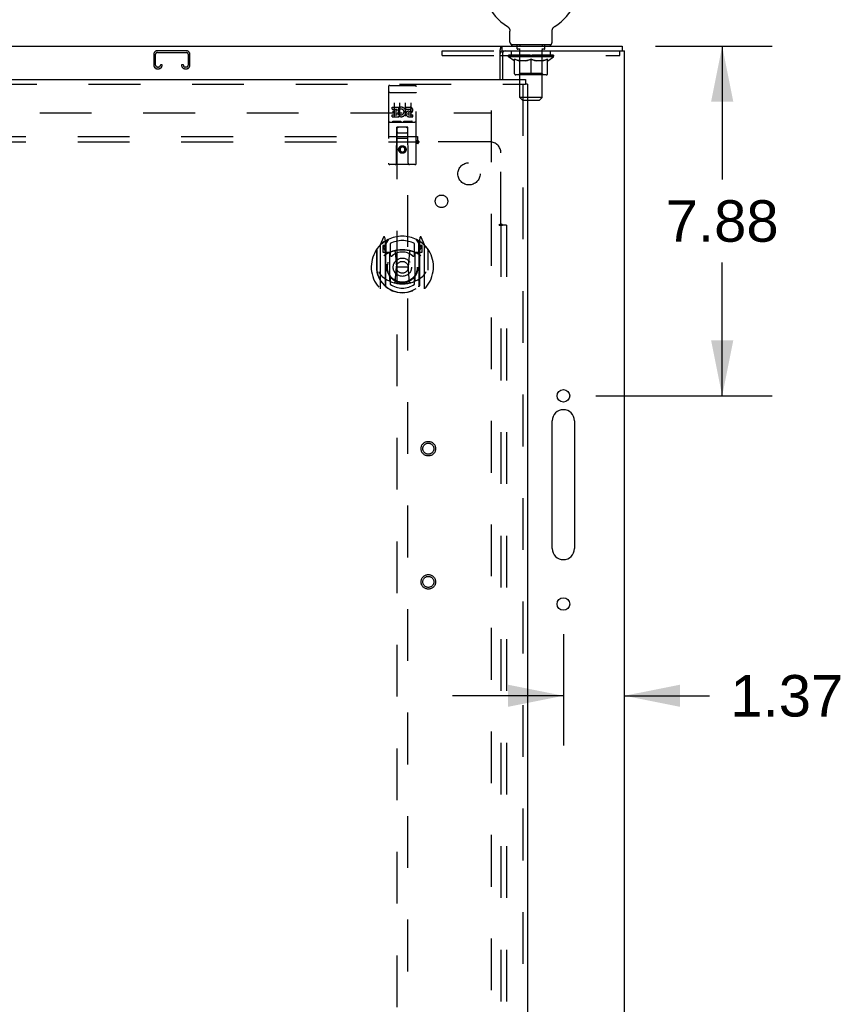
# Model space of a CAD drawing. Header units: inches. Extents: x 0 to 212, y 0 to 137.
# Tile 22 of 31: x 83 to 102, y 84 to 106. Entities that reach past the tile are written whole.
import ezdxf

# ---------------------------------------------------------------- set-up
doc = ezdxf.new("R2010")
doc.units = ezdxf.units.IN
doc.header["$LTSCALE"] = 11.654639
doc.header["$MEASUREMENT"] = 0
doc.linetypes.add('HIDDEN', pattern=[0.2, 0.1, -0.1])
doc.layers.get('0').update_dxf_attribs({"linetype": 'CONTINUOUS'})
for name, color, linetype in [('DEFAULT_2', 8, 'HIDDEN'), ('DIMENSIONS', 7, 'CONTINUOUS'), ('MAIN_OR_RIGHT_DOOR_ASSEMBLY', 7, 'CONTINUOUS'), ('SUBPANEL', 7, 'CONTINUOUS')]:
    doc.layers.add(name, color=color, linetype=linetype)
doc.styles.get("Standard").update_dxf_attribs({"font": 'arial.ttf'})
doc.dimstyles.new('DIMSTYLE_1', dxfattribs={"dimtxt": 0.934864, "dimasz": 1.246485, "dimexe": 0.09, "dimexo": 0.07, "dimgap": 0.0375, "dimtad": 0, "dimtih": 1, "dimtoh": 1, "dimzin": 4, "dimdsep": 46, "dimtxsty": 'Standard', "dimblk": '_FILLED', "dimblk1": '_FILLED', "dimblk2": '_FILLED', "dimcen": 0.09, "dimazin": 1, "dimtfac": 1, "dimtdec": 3, "dimtofl": 0, "dimtmove": 0, "dimatfit": 3, "dimldrblk": '_FILLED', "dimfxl": 0, "dimtolj": 1, "dimtzin": 4, "dimarcsym": 0})

# ---------------------------------------------------------------- blocks, each defined once
blk = doc.blocks.new('_FILLED')
at = {"color": 0, "linetype": 'ByBlock'}
blk.add_solid([(0, 0), (-1, 0.2), (-1, -0.2)], dxfattribs=at)
blk = doc.blocks.new('*D10')
at = {"layer": 'DIMENSIONS', "color": 2, "linetype": 'Continuous'}
for p, q in [((97.474, 105.483), (100.098, 105.483)), ((98.976, 105.483), (98.976, 102.48)), ((98.976, 97.608), (98.976, 100.611)), ((96.135, 97.608), (100.098, 97.608))]:
    blk.add_line(p, q, dxfattribs=at)
at = {"layer": 'DIMENSIONS', "color": 2, "linetype": 'Continuous', "xscale": 1.2464854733, "yscale": 1.2464854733, "zscale": 1.2464854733}
for p, rotation in [((98.976, 105.483), 90), ((98.976, 97.608), 270)]:
    blk.add_blockref('_FILLED', p, dxfattribs=dict(at, rotation=rotation))
at = {"layer": 'DIMENSIONS', "color": 2, "linetype": 'Continuous', "insert": (98.976, 102.013), "char_height": 0.9349, "width": 2.54047, "attachment_point": 2, "line_spacing_factor": 0.9}
blk.add_mtext('7.88', dxfattribs=at)
blk = doc.blocks.new('*D11')
at = {"layer": 'DIMENSIONS', "color": 2, "linetype": 'Continuous'}
for p, q in [((95.403, 92.243), (95.403, 89.732)), ((95.403, 90.854), (92.91, 90.854)), ((96.778, 90.854), (98.694, 90.854))]:
    blk.add_line(p, q, dxfattribs=at)
at = {"layer": 'DIMENSIONS', "color": 2, "linetype": 'Continuous', "xscale": 1.2464854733, "yscale": 1.2464854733, "zscale": 1.2464854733}
blk.add_blockref('_FILLED', (95.403, 90.854), dxfattribs=at)
at = {"layer": 'DIMENSIONS', "color": 2, "linetype": 'Continuous', "xscale": 1.2464854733, "yscale": 1.2464854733, "zscale": 1.2464854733, "rotation": 180}
blk.add_blockref('_FILLED', (96.778, 90.854), dxfattribs=at)
at = {"layer": 'DIMENSIONS', "color": 2, "linetype": 'Continuous', "insert": (100.431, 91.321), "char_height": 0.9349, "width": 2.54047, "attachment_point": 2, "line_spacing_factor": 0.9}
blk.add_mtext('1.37', dxfattribs=at)

msp = doc.modelspace()

# ---------------------------------------------------------------- linework, layer by layer
at = {"color": 7, "linetype": 'Continuous'}
for p, q in [((94.138, 105.93), (94.138, 105.93)), ((94.138, 105.93), (94.141, 105.927)), ((94.141, 105.927), (94.145, 105.925)), ((94.145, 105.925), (94.149, 105.922)), ((94.149, 105.922), (94.152, 105.92)), ((94.152, 105.92), (94.155, 105.917)), ((94.155, 105.917), (94.159, 105.914)), ((94.159, 105.914), (94.162, 105.911)), ((94.162, 105.911), (94.165, 105.908)), ((94.165, 105.908), (94.168, 105.905)), ((94.168, 105.905), (94.171, 105.902)), ((94.17, 105.902), (94.173, 105.898)), ((94.173, 105.898), (94.176, 105.895)), ((94.176, 105.895), (94.178, 105.891)), ((94.178, 105.891), (94.181, 105.887)), ((94.181, 105.888), (94.183, 105.884)), ((94.183, 105.884), (94.185, 105.88)), ((94.185, 105.88), (94.187, 105.876)), ((94.187, 105.876), (94.189, 105.872)), ((94.189, 105.872), (94.19, 105.868)), ((94.19, 105.868), (94.192, 105.864)), ((94.192, 105.864), (94.193, 105.86)), ((94.193, 105.86), (94.194, 105.856)), ((94.194, 105.856), (94.196, 105.852)), ((94.199, 105.573), (94.199, 105.822)), ((95.149, 105.822), (95.149, 105.826)), ((95.149, 105.573), (95.149, 105.822)), ((95.152, 105.847), (95.153, 105.852)), ((95.153, 105.852), (95.154, 105.856)), ((95.154, 105.856), (95.155, 105.86)), ((95.155, 105.86), (95.156, 105.864)), ((95.156, 105.864), (95.158, 105.868)), ((95.158, 105.868), (95.16, 105.872)), ((95.16, 105.872), (95.161, 105.876)), ((95.161, 105.876), (95.163, 105.88)), ((95.163, 105.88), (95.165, 105.884)), ((95.165, 105.884), (95.168, 105.888)), ((95.168, 105.887), (95.17, 105.891)), ((95.17, 105.891), (95.172, 105.895)), ((95.172, 105.895), (95.175, 105.898)), ((95.175, 105.898), (95.178, 105.902)), ((95.178, 105.902), (95.181, 105.905)), ((95.18, 105.905), (95.183, 105.908)), ((95.183, 105.908), (95.186, 105.911)), ((95.186, 105.911), (95.19, 105.914)), ((95.19, 105.914), (95.193, 105.917)), ((95.193, 105.917), (95.196, 105.92)), ((95.196, 105.92), (95.2, 105.922)), ((95.2, 105.922), (95.203, 105.925)), ((95.203, 105.925), (95.207, 105.927)), ((95.203, 105.925), (95.205, 105.926)), ((95.207, 105.927), (95.21, 105.93)), ((95.21, 105.93), (95.21, 105.93)), ((35.83, 105.483), (96.726, 105.483)), ((93.976, 104.733), (93.976, 105.386)), ((94.021, 105.379), (94.021, 105.483)), ((94.237, 105.513), (94.237, 105.483)), ((95.112, 105.513), (94.237, 105.513)), ((95.112, 105.513), (95.112, 105.483)), ((96.726, 105.483), (96.726, 105.379)), ((93.976, 105.275), (94.029, 105.275))]:
    msp.add_line(p, q, dxfattribs=at)
at = {"color": 3, "linetype": 'Continuous'}
for p, q in [((94.021, 105.379), (96.778, 105.379)), ((96.778, 45.587), (96.778, 105.379)), ((94.029, 105.316), (94.029, 104.733)), ((95.153, 94.17), (95.153, 97.045)), ((95.653, 97.045), (95.653, 94.17))]:
    msp.add_line(p, q, dxfattribs=at)
at = {"color": 7, "linetype": 'Continuous'}
for points in [[(94.196, 105.852), (94.196, 105.847), (94.197, 105.843), (94.198, 105.839), (94.198, 105.834), (94.199, 105.83), (94.199, 105.826), (94.199, 105.822)], [(94.199, 105.83), (94.199, 105.826), (94.199, 105.822)], [(95.149, 105.826), (95.149, 105.83), (95.15, 105.834), (95.15, 105.839), (95.151, 105.843), (95.152, 105.847)], [(95.149, 105.826), (95.149, 105.83), (95.15, 105.834), (95.15, 105.839), (95.151, 105.843)], [(93.976, 105.386), (93.977, 105.388), (93.978, 105.391), (93.98, 105.394), (93.981, 105.398), (93.982, 105.402), (93.984, 105.407), (93.985, 105.412), (93.986, 105.417), (93.987, 105.422)], [(93.987, 105.422), (93.99, 105.432), (93.991, 105.437), (93.992, 105.442), (93.993, 105.447), (93.995, 105.452), (93.996, 105.457), (93.998, 105.461), (93.999, 105.465), (94.001, 105.469), (94.003, 105.472), (94.005, 105.474), (94.007, 105.477), (94.01, 105.479), (94.012, 105.481), (94.014, 105.482), (94.017, 105.482), (94.019, 105.483), (94.021, 105.483)]]:
    msp.add_lwpolyline(points, dxfattribs=at)
at = {"color": 3, "linetype": 'Continuous'}
for points in [[(93.976, 105.323), (93.978, 105.323), (93.98, 105.324), (93.982, 105.325), (93.984, 105.326), (93.986, 105.328), (93.988, 105.329), (93.99, 105.331), (93.992, 105.333), (93.994, 105.335), (93.995, 105.338), (93.996, 105.34), (93.998, 105.343), (93.999, 105.346), (94, 105.348), (94.002, 105.351), (94.003, 105.354)], [(94.003, 105.354), (94.005, 105.36), (94.006, 105.363), (94.007, 105.366), (94.008, 105.368), (94.01, 105.37), (94.011, 105.372), (94.012, 105.374), (94.014, 105.376), (94.015, 105.377), (94.017, 105.378), (94.018, 105.379), (94.02, 105.379), (94.021, 105.379)]]:
    msp.add_lwpolyline(points, dxfattribs=at)
for centre in [(95.403, 97.608), (95.403, 92.92)]:
    msp.add_circle(centre, 0.141, dxfattribs=at)
at = {"color": 7, "linetype": 'Continuous'}
for centre, radius, start, end in [((94.674, 106.837), 1.054, 300.3993, 239.6007), ((94.259, 105.573), 0.06, 180, 270), ((95.089, 105.573), 0.06, 270, 360)]:
    msp.add_arc(centre, radius, start, end, dxfattribs=at)
at = {"color": 3, "linetype": 'Continuous'}
for centre, radius, start, end in [((94.091, 105.316), 0.0625, 90, 180), ((95.403, 97.045), 0.25, 0, 180), ((95.403, 94.17), 0.25, 180, 360)]:
    msp.add_arc(centre, radius, start, end, dxfattribs=at)
at = {"layer": 'DEFAULT_2', "color": 8, "linetype": 'HIDDEN'}
for p, q in [((94.143, 105.926), (94.145, 105.925)), ((95.21, 105.93), (95.21, 105.93)), ((86.917, 105.379), (86.264, 105.379)), ((86.264, 105.339), (86.917, 105.339)), ((92.674, 105.275), (92.674, 105.379)), ((92.674, 105.379), (94.021, 105.379)), ((94.237, 105.275), (94.237, 105.379)), ((94.364, 105.423), (94.364, 105.503)), ((94.433, 105.413), (94.374, 105.413)), ((94.424, 105.513), (94.424, 105.483)), ((94.425, 104.323), (94.425, 105.403)), ((94.974, 105.413), (94.915, 105.413)), ((94.923, 104.323), (94.923, 105.403)), ((94.924, 105.513), (94.924, 105.483)), ((94.984, 105.423), (94.984, 105.503)), ((95.112, 105.275), (95.112, 105.379)), ((96.674, 105.275), (96.674, 105.379)), ((86.184, 105.299), (86.184, 105.053)), ((86.224, 105.053), (86.224, 105.299)), ((86.957, 105.299), (86.957, 105.053)), ((86.997, 105.053), (86.997, 105.299)), ((92.674, 105.275), (93.976, 105.275)), ((94.029, 105.275), (96.674, 105.275)), ((94.168, 105.243), (94.168, 105.28)), ((95.18, 105.243), (94.168, 105.243)), ((94.295, 105.153), (94.168, 105.243)), ((94.176, 105.275), (94.176, 105.28)), ((94.182, 105.272), (94.182, 105.275)), ((94.182, 105.272), (95.166, 105.272)), ((94.19, 105.272), (94.19, 105.275)), ((94.19, 105.272), (94.19, 105.275)), ((94.198, 105.275), (94.198, 105.28)), ((94.211, 105.272), (94.211, 105.275)), ((94.213, 105.272), (94.213, 105.275)), ((94.236, 105.275), (94.236, 105.28)), ((94.247, 105.272), (94.247, 105.275)), ((94.249, 105.272), (94.249, 105.275)), ((94.413, 105.274), (94.252, 105.274)), ((94.286, 105.275), (94.286, 105.28)), ((94.287, 105.272), (94.287, 105.274)), ((94.288, 105.272), (94.288, 105.274)), ((94.29, 105.272), (94.29, 105.274)), ((94.295, 105.153), (94.304, 105.153)), ((94.296, 105.272), (94.296, 105.275)), ((94.296, 105.272), (94.296, 105.274)), ((94.299, 105.272), (94.299, 105.275)), ((94.302, 105.272), (94.302, 105.275)), ((94.304, 104.863), (94.304, 105.188)), ((94.305, 105.272), (94.305, 105.274)), ((94.316, 105.272), (94.316, 105.274)), ((94.331, 105.272), (94.331, 105.277)), ((94.331, 105.272), (94.331, 105.274)), ((94.348, 105.272), (94.348, 105.274)), ((94.349, 105.275), (94.349, 105.28)), ((94.356, 105.272), (94.356, 105.275)), ((94.36, 105.272), (94.36, 105.275)), ((94.367, 105.272), (94.367, 105.274)), ((94.376, 105.272), (94.376, 105.278)), ((94.389, 105.272), (94.389, 105.274)), ((94.391, 105.272), (94.391, 105.274)), ((94.413, 105.272), (94.413, 105.274)), ((94.466, 105.274), (94.417, 105.274)), ((94.561, 105.153), (94.417, 105.153)), ((94.421, 105.275), (94.421, 105.28)), ((94.424, 104.866), (94.424, 105.24)), ((94.426, 105.272), (94.426, 105.275)), ((94.43, 105.272), (94.43, 105.275)), ((94.435, 105.272), (94.435, 105.279)), ((94.438, 105.272), (94.438, 105.274)), ((94.447, 105.272), (94.447, 105.274)), ((94.466, 105.272), (94.466, 105.274)), ((94.526, 105.274), (94.479, 105.274)), ((94.495, 105.272), (94.495, 105.274)), ((94.501, 105.275), (94.501, 105.28)), ((94.504, 105.272), (94.504, 105.275)), ((94.506, 105.272), (94.506, 105.279)), ((94.508, 105.272), (94.508, 105.275)), ((94.514, 105.272), (94.514, 105.275)), ((94.526, 105.272), (94.526, 105.274)), ((94.591, 105.274), (94.547, 105.274)), ((94.557, 105.272), (94.557, 105.274)), ((94.583, 105.274), (94.674, 105.28)), ((94.586, 105.275), (94.586, 105.28)), ((94.587, 105.28), (94.586, 105.28)), ((94.587, 105.275), (94.587, 105.28)), ((94.587, 105.272), (94.587, 105.275)), ((94.59, 105.272), (94.59, 105.275)), ((94.591, 105.272), (94.591, 105.275)), ((94.591, 105.272), (94.591, 105.274)), ((94.657, 105.274), (94.619, 105.274)), ((94.623, 105.272), (94.623, 105.274)), ((94.657, 105.272), (94.657, 105.274)), ((94.672, 105.275), (94.672, 105.275)), ((94.672, 105.272), (94.672, 105.275)), ((94.672, 105.272), (94.672, 105.275)), ((94.674, 105.275), (94.674, 105.28)), ((94.674, 104.834), (94.674, 105.188)), ((94.676, 105.272), (94.676, 105.275)), ((94.676, 105.272), (94.676, 105.275)), ((94.676, 105.275), (94.676, 105.275)), ((94.678, 105.274), (94.729, 105.274)), ((94.691, 105.272), (94.691, 105.274)), ((94.704, 105.274), (94.704, 105.278)), ((94.704, 105.278), (94.766, 105.274)), ((94.721, 105.274), (94.721, 105.277)), ((94.725, 105.272), (94.725, 105.274)), ((94.757, 105.272), (94.757, 105.275)), ((94.758, 105.272), (94.758, 105.275)), ((94.758, 105.272), (94.758, 105.274)), ((94.758, 105.274), (94.801, 105.274)), ((94.762, 105.275), (94.762, 105.28)), ((94.762, 105.275), (94.762, 105.28)), ((94.762, 105.28), (94.762, 105.28)), ((94.762, 105.272), (94.762, 105.275)), ((94.931, 105.153), (94.787, 105.153)), ((94.791, 105.272), (94.791, 105.274)), ((94.822, 105.272), (94.822, 105.274)), ((94.822, 105.274), (94.869, 105.274)), ((94.834, 105.272), (94.834, 105.275)), ((94.84, 105.272), (94.84, 105.275)), ((94.842, 105.272), (94.842, 105.279)), ((94.844, 105.272), (94.844, 105.275)), ((94.847, 105.275), (94.847, 105.28)), ((94.853, 105.272), (94.853, 105.274)), ((94.882, 105.272), (94.882, 105.274)), ((94.882, 105.274), (94.931, 105.274)), ((94.901, 105.272), (94.901, 105.274)), ((94.91, 105.272), (94.91, 105.274)), ((94.913, 105.272), (94.913, 105.279)), ((94.918, 105.272), (94.918, 105.275)), ((94.922, 105.272), (94.922, 105.275)), ((94.924, 104.866), (94.924, 105.24)), ((94.927, 105.275), (94.927, 105.28)), ((94.935, 105.272), (94.935, 105.274)), ((94.935, 105.274), (95.096, 105.274)), ((94.957, 105.272), (94.957, 105.274)), ((94.96, 105.272), (94.96, 105.274)), ((94.972, 105.272), (94.972, 105.278)), ((94.981, 105.272), (94.981, 105.274)), ((94.988, 105.272), (94.988, 105.275)), ((94.992, 105.272), (94.992, 105.275)), ((94.999, 105.275), (94.999, 105.28)), ((95.001, 105.272), (95.001, 105.274)), ((95.017, 105.272), (95.017, 105.277)), ((95.017, 105.272), (95.017, 105.274)), ((95.032, 105.272), (95.032, 105.274)), ((95.043, 105.272), (95.043, 105.274)), ((95.045, 104.863), (95.045, 105.188)), ((95.045, 105.153), (95.053, 105.153)), ((95.047, 105.272), (95.047, 105.275)), ((95.049, 105.272), (95.049, 105.275)), ((95.052, 105.272), (95.052, 105.275)), ((95.052, 105.272), (95.052, 105.274)), ((95.053, 105.153), (95.18, 105.243)), ((95.058, 105.272), (95.058, 105.274)), ((95.06, 105.272), (95.06, 105.274)), ((95.061, 105.272), (95.061, 105.274)), ((95.062, 105.275), (95.062, 105.28)), ((95.099, 105.272), (95.099, 105.275)), ((95.101, 105.272), (95.101, 105.275)), ((95.112, 105.275), (95.112, 105.28)), ((95.135, 105.272), (95.135, 105.275)), ((95.137, 105.272), (95.137, 105.275)), ((95.15, 105.275), (95.15, 105.28)), ((95.158, 105.272), (95.158, 105.275)), ((95.159, 105.272), (95.159, 105.275)), ((95.166, 105.272), (95.166, 105.275)), ((95.173, 105.275), (95.173, 105.28)), ((95.18, 105.243), (95.18, 105.28)), ((86.292, 105.013), (86.264, 105.013)), ((86.264, 104.973), (86.292, 104.973)), ((86.332, 105.066), (86.332, 105.053)), ((86.372, 105.066), (86.332, 105.066)), ((86.372, 105.053), (86.372, 105.066)), ((86.809, 105.066), (86.809, 105.053)), ((86.849, 105.066), (86.809, 105.066)), ((86.849, 105.053), (86.849, 105.066)), ((86.917, 105.013), (86.889, 105.013)), ((86.889, 104.973), (86.917, 104.973)), ((95.015, 104.834), (94.333, 104.834)), ((94.424, 104.866), (94.392, 104.834)), ((94.924, 104.866), (94.424, 104.866)), ((94.924, 104.866), (94.956, 104.834)), ((94.923, 104.323), (94.425, 104.323)), ((94.485, 104.263), (94.425, 104.323)), ((94.485, 104.263), (94.863, 104.263)), ((94.863, 104.263), (94.923, 104.323)), ((93.778, 104.035), (93.778, 46.931)), ((67.299, 103.983), (93.778, 103.983))]:
    msp.add_line(p, q, dxfattribs=at)
for points in [[(94.304, 105.188), (94.324, 105.18), (94.345, 105.173), (94.364, 105.167), (94.384, 105.162), (94.404, 105.157), (94.423, 105.153)], [(94.417, 105.153), (94.399, 105.157), (94.38, 105.162), (94.361, 105.167), (94.342, 105.173), (94.323, 105.18), (94.304, 105.187)], [(94.553, 105.153), (94.573, 105.157), (94.593, 105.162), (94.613, 105.167), (94.633, 105.173), (94.654, 105.18), (94.674, 105.188)], [(94.674, 105.187), (94.655, 105.18), (94.636, 105.173), (94.617, 105.167), (94.598, 105.162), (94.58, 105.157), (94.561, 105.153)], [(94.674, 105.188), (94.695, 105.18), (94.715, 105.173), (94.735, 105.167), (94.755, 105.162), (94.775, 105.157), (94.795, 105.153)], [(94.787, 105.153), (94.768, 105.157), (94.75, 105.162), (94.731, 105.167), (94.712, 105.173), (94.693, 105.18), (94.674, 105.187)], [(94.925, 105.153), (94.944, 105.157), (94.964, 105.162), (94.984, 105.167), (95.004, 105.173), (95.024, 105.18), (95.045, 105.188)], [(95.045, 105.187), (95.025, 105.18), (95.006, 105.173), (94.987, 105.167), (94.968, 105.162), (94.949, 105.157), (94.931, 105.153)]]:
    msp.add_lwpolyline(points, dxfattribs=at)
for centre, radius, start, end in [((86.264, 105.299), 0.08, 90, 180), ((86.264, 105.299), 0.04, 90, 180), ((86.917, 105.299), 0.08, 0, 90), ((86.917, 105.299), 0.04, 0, 90), ((94.354, 105.503), 0.01, 0, 90), ((94.374, 105.423), 0.01, 180, 270), ((94.415, 105.403), 0.01, 0, 90), ((94.933, 105.403), 0.01, 90, 180), ((94.974, 105.423), 0.01, 270, 360), ((94.994, 105.503), 0.01, 90, 180), ((94.392, 105.24), 0.0318, 0, 90), ((94.956, 105.24), 0.0318, 90, 180), ((86.264, 105.053), 0.08, 180, 270), ((86.264, 105.053), 0.04, 180, 270), ((86.292, 105.053), 0.08, 270, 360), ((86.292, 105.053), 0.04, 270, 360), ((86.889, 105.053), 0.08, 180, 270), ((86.889, 105.053), 0.04, 180, 270), ((86.917, 105.053), 0.08, 270, 360), ((86.917, 105.053), 0.04, 270, 360), ((94.333, 104.863), 0.0296, 180, 270), ((95.015, 104.863), 0.0296, 270, 360)]:
    msp.add_arc(centre, radius, start, end, dxfattribs=at)
for centre, major_axis, ratio, start_param, end_param in [((94.674, 105.28), (0.506, 0.005), 0.05963, 2.96643, 3.140963), ((94.152, 105.27), (0.158, 0), 0.060556, 0.430652, 1.470503), ((94.674, 105.28), (0.506, 0), 0.060556, -3.141593, -2.96706), ((94.152, 105.265), (0.158, 0.002), 0.05963, 1.376596, 1.469874), ((94.674, 105.28), (0.506, 0.011), 0.05688, 2.791345, 2.965878), ((94.133, 105.27), (0.158, 0.002), 0.05963, 0.25549, 1.295341), ((94.187, 105.27), (0.158, -0.002), 0.05963, 0.605815, 1.645666), ((94.674, 105.28), (0.506, -0.005), 0.05963, -2.96643, -2.791898), ((94.187, 105.265), (0.158, 0), 0.060556, 1.551758, 1.645036), ((94.133, 105.265), (0.158, 0.003), 0.05688, 1.20151, 1.294789), ((94.188, 105.267), (0.131, 0.001), 0.05963, 1.065228, 1.614276), ((94.173, 105.267), (0.131, 0.003), 0.05688, 0.890143, 1.43919), ((94.219, 105.267), (0.131, 0), 0.060556, 1.240391, 1.789438), ((94.674, 105.28), (0.506, 0.015), 0.052395, 2.616403, 2.790936), ((94.13, 105.27), (0.158, 0.003), 0.05688, 0.080405, 1.120256), ((94.237, 105.27), (0.158, -0.003), 0.05688, 0.7809, 1.820751), ((94.674, 105.28), (0.506, -0.011), 0.05688, -2.791345, -2.616812), ((94.237, 105.265), (0.158, -0.002), 0.05963, 1.72692, 1.820198), ((94.13, 105.265), (0.158, 0.005), 0.052395, 1.026568, 1.119847), ((94.172, 105.267), (0.131, 0.004), 0.052395, 0.715201, 1.264248), ((94.263, 105.267), (0.131, -0.001), 0.05963, 1.415553, 1.9646), ((94.674, 105.28), (0.506, 0.02), 0.046319, 2.441654, 2.616187), ((94.301, 105.27), (0.158, -0.005), 0.052395, 0.955842, 1.995693), ((94.143, 105.27), (0.158, 0.005), 0.052395, -0.094537, 0.945314), ((94.674, 105.28), (0.506, -0.015), 0.052395, -2.616403, -2.44187), ((94.301, 105.265), (0.158, -0.003), 0.05688, 1.902006, 1.995284), ((94.143, 105.265), (0.158, 0.006), 0.046319, 0.851819, 0.945098), ((94.187, 105.267), (0.131, 0.005), 0.046319, 0.540452, 1.089499), ((94.32, 105.267), (0.131, -0.003), 0.05688, 1.590638, 2.139686), ((94.674, 105.28), (0.506, 0.024), 0.038841, 2.267123, 2.441656), ((94.375, 105.27), (0.158, -0.006), 0.046319, 1.130591, 2.170442), ((94.173, 105.27), (0.158, 0.006), 0.046319, -0.269286, 0.770565), ((94.674, 105.28), (0.506, -0.02), 0.046319, -2.441654, -2.267121), ((94.375, 105.265), (0.158, -0.005), 0.052395, 2.076947, 2.170226), ((94.173, 105.265), (0.158, 0.007), 0.038841, 0.677289, 0.770567), ((94.216, 105.267), (0.131, 0.006), 0.038841, 0.365921, 0.914969), ((94.388, 105.267), (0.131, -0.004), 0.052395, 1.76558, 2.314627), ((94.674, 105.28), (0.506, 0.027), 0.030195, 2.09281, 2.267343), ((94.459, 105.27), (0.158, -0.007), 0.038841, 1.305122, 2.344973), ((94.218, 105.27), (0.158, 0.007), 0.038841, -0.443817, 0.596034), ((94.674, 105.28), (0.506, -0.024), 0.038841, -2.267123, -2.092591), ((94.459, 105.265), (0.158, -0.006), 0.046319, 2.251696, 2.344975), ((94.218, 105.265), (0.158, 0.008), 0.030195, 0.502975, 0.596254), ((94.26, 105.267), (0.131, 0.007), 0.030195, 0.191608, 0.740655), ((94.464, 105.267), (0.131, -0.005), 0.046319, 1.940329, 2.489376), ((94.277, 105.27), (0.158, 0.008), 0.030195, -0.61813, 0.421721), ((94.674, 105.28), (0.506, 0.029), 0.020645, 1.918687, 2.09322), ((94.55, 105.27), (0.158, -0.008), 0.030195, 1.479435, 2.519286), ((94.674, 105.28), (0.506, -0.027), 0.030195, -2.09281, -1.918277), ((94.55, 105.265), (0.158, -0.007), 0.038841, 2.426227, 2.519505), ((94.277, 105.265), (0.158, 0.009), 0.020645, 0.328852, 0.422131), ((94.316, 105.267), (0.131, 0.007), 0.020645, 0.017485, 0.566532), ((94.547, 105.267), (0.131, -0.006), 0.038841, 2.11486, 2.663907), ((94.347, 105.27), (0.158, 0.009), 0.020645, -0.792253, 0.247598), ((94.674, 105.28), (0.506, 0.03), 0.010478, 1.744704, 1.919237), ((94.644, 105.27), (0.158, -0.009), 0.020645, 1.653558, 2.693409), ((94.674, 105.28), (0.506, -0.029), 0.020645, -1.918687, -1.744154), ((94.644, 105.265), (0.158, -0.008), 0.030195, 2.60054, 2.693819), ((94.347, 105.265), (0.158, 0.009), 0.010478, 0.154869, 0.248148), ((94.383, 105.267), (0.131, 0.008), 0.010478, 6.126688, 6.675735), ((94.633, 105.267), (0.131, -0.007), 0.030195, 2.289173, 2.83822), ((94.428, 105.27), (0.158, 0.009), 0.010478, -0.966236, -0.000846), ((94.739, 105.27), (0.158, -0.009), 0.010478, 1.827541, 2.867392), ((94.674, 105.28), (0.506, -0.03), 0.010478, -1.744704, -1.563007), ((94.739, 105.265), (0.158, -0.009), 0.020645, 2.774664, 2.867942), ((94.721, 105.267), (0.131, -0.007), 0.020645, 2.463296, 3.012344), ((94.61, 105.27), (0.158, 0.009), 0.010478, 0.274201, 1.314052), ((94.541, 105.267), (0.131, 0.008), 0.010478, -0.000483, 0.504314), ((94.516, 105.265), (0.158, 0.009), 0.010478, 0.099668, 0.192946), ((94.674, 105.28), (0.506, 0.03), 0.010478, -1.571421, -1.396888), ((94.832, 105.265), (0.158, -0.009), 0.010478, 2.74231, 2.948646), ((94.807, 105.267), (0.131, -0.008), 0.010478, 2.637279, 3.14189), ((94.705, 105.27), (0.158, 0.009), 0.020645, 0.448184, 1.488034), ((94.627, 105.267), (0.131, 0.007), 0.020645, 0.129249, 0.678296), ((94.61, 105.265), (0.158, 0.009), 0.020645, 0.273651, 0.366929), ((94.674, 105.28), (0.506, 0.029), 0.020645, -1.397439, -1.222906), ((94.92, 105.27), (0.158, -0.009), 0.010478, -3.140747, -2.175357), ((94.674, 105.28), (0.506, -0.03), 0.010478, 1.222355, 1.396888), ((94.799, 105.27), (0.158, 0.008), 0.030195, 0.622307, 1.662158), ((94.715, 105.267), (0.131, 0.007), 0.030195, 0.303372, 0.852419), ((94.966, 105.267), (0.131, -0.008), 0.010478, 2.749043, 3.29809), ((95.001, 105.27), (0.158, -0.009), 0.020645, 2.893995, 3.933846), ((94.705, 105.265), (0.158, 0.008), 0.030195, 0.447774, 0.541052), ((95.001, 105.265), (0.158, -0.009), 0.010478, 2.893445, 2.986723), ((94.674, 105.28), (0.506, 0.027), 0.030195, -1.223315, -1.048783), ((94.674, 105.28), (0.506, -0.029), 0.020645, 1.048373, 1.222906), ((94.889, 105.27), (0.158, 0.007), 0.038841, 0.79662, 1.836471), ((94.801, 105.267), (0.131, 0.006), 0.038841, 0.477686, 1.026733), ((95.032, 105.267), (0.131, -0.007), 0.020645, 2.57506, 3.124108), ((95.072, 105.27), (0.158, -0.008), 0.030195, 2.719872, 3.759723), ((94.973, 105.27), (0.158, 0.006), 0.046319, 0.971151, 2.011002), ((94.799, 105.265), (0.158, 0.007), 0.038841, 0.622087, 0.715366), ((95.072, 105.265), (0.158, -0.009), 0.020645, 2.719462, 2.812741), ((94.674, 105.28), (0.506, 0.024), 0.038841, -1.049002, -0.874469), ((94.674, 105.28), (0.506, -0.027), 0.030195, 0.87425, 1.048783), ((94.884, 105.267), (0.131, 0.005), 0.046319, 0.652216, 1.201263), ((95.047, 105.27), (0.158, 0.005), 0.052395, 1.1459, 2.185751), ((95.089, 105.267), (0.131, -0.007), 0.030195, 2.400937, 2.949985), ((95.13, 105.27), (0.158, -0.007), 0.038841, 2.545558, 3.585409), ((94.961, 105.267), (0.131, 0.004), 0.052395, 0.826965, 1.376012), ((94.889, 105.265), (0.158, 0.006), 0.046319, 0.796618, 0.889896), ((95.13, 105.265), (0.158, -0.008), 0.030195, 2.545339, 2.638617), ((95.111, 105.27), (0.158, 0.003), 0.05688, 1.320842, 2.360692), ((94.674, 105.28), (0.506, 0.02), 0.046319, -0.874471, -0.699939), ((94.674, 105.28), (0.506, -0.024), 0.038841, 0.699936, 0.874469), ((95.175, 105.27), (0.158, -0.006), 0.046319, 2.371028, 3.410879), ((95.132, 105.267), (0.131, -0.006), 0.038841, 2.226624, 2.775671), ((95.161, 105.27), (0.158, 0.002), 0.05963, 1.495927, 2.535778), ((95.028, 105.267), (0.131, 0.003), 0.05688, 1.001907, 1.550954), ((95.205, 105.27), (0.158, -0.005), 0.052395, 2.196279, 3.23613), ((94.973, 105.265), (0.158, 0.005), 0.052395, 0.971367, 1.064645), ((95.161, 105.267), (0.131, -0.005), 0.046319, 2.052093, 2.601141), ((95.196, 105.27), (0.158, 0), 0.060556, 1.671089, 2.71094), ((95.175, 105.265), (0.158, -0.007), 0.038841, 2.371026, 2.464304), ((95.219, 105.27), (0.158, -0.003), 0.05688, 2.021337, 3.061188), ((94.674, 105.28), (0.506, 0.015), 0.052395, -0.699723, -0.52519), ((94.674, 105.28), (0.506, -0.02), 0.046319, 0.525406, 0.699939), ((95.216, 105.27), (0.158, -0.002), 0.05963, 1.846251, 2.886102), ((95.085, 105.267), (0.131, 0.001), 0.05963, 1.176993, 1.72604), ((95.176, 105.267), (0.131, -0.004), 0.052395, 1.877344, 2.426392), ((95.129, 105.267), (0.131, 0), 0.060556, 1.352155, 1.901202), ((95.176, 105.267), (0.131, -0.003), 0.05688, 1.702402, 2.25145), ((95.16, 105.267), (0.131, -0.001), 0.05963, 1.527317, 2.076364), ((95.047, 105.265), (0.158, 0.003), 0.05688, 1.146309, 1.239587), ((95.205, 105.265), (0.158, -0.006), 0.046319, 2.196495, 2.289773), ((94.674, 105.28), (0.506, 0.011), 0.05688, -0.524781, -0.350248), ((94.674, 105.28), (0.506, -0.015), 0.052395, 0.350657, 0.52519), ((95.111, 105.265), (0.158, 0.002), 0.05963, 1.321394, 1.414673), ((95.219, 105.265), (0.158, -0.005), 0.052395, 2.021746, 2.115024), ((94.674, 105.28), (0.506, 0.005), 0.05963, -0.349695, -0.175162), ((94.674, 105.28), (0.506, -0.011), 0.05688, 0.175715, 0.350248), ((95.161, 105.265), (0.158, 0), 0.060556, 1.496556, 1.589835), ((95.216, 105.265), (0.158, -0.003), 0.05688, 1.846804, 1.940083), ((95.196, 105.265), (0.158, -0.002), 0.05963, 1.671719, 1.764997), ((94.674, 105.28), (0.506, 0), 0.060556, -0.174533, 0), ((94.674, 105.28), (0.506, -0.005), 0.05963, 0.000629, 0.175162)]:
    msp.add_ellipse(centre, major_axis=major_axis, ratio=ratio, start_param=start_param, end_param=end_param, dxfattribs=at)
at = {"layer": 'MAIN_OR_RIGHT_DOOR_ASSEMBLY', "color": 3, "linetype": 'Continuous'}
for p, q in [((66.07, 104.733), (94.549, 104.733)), ((94.591, 104.629), (94.591, 46.337))]:
    msp.add_line(p, q, dxfattribs=at)
at = {"layer": 'MAIN_OR_RIGHT_DOOR_ASSEMBLY', "color": 7, "linetype": 'Continuous'}
for p in [(94.549, 104.733), (94.591, 104.629)]:
    msp.add_line(p, (94.549, 104.629), dxfattribs=at)
at = {"layer": 'MAIN_OR_RIGHT_DOOR_ASSEMBLY', "color": 8, "linetype": 'HIDDEN'}
for p, q in [((66.07, 104.629), (94.549, 104.629)), ((91.466, 104.57), (91.466, 102.845)), ((91.482, 104.442), (91.481, 104.442)), ((91.483, 104.442), (91.482, 104.442)), ((91.484, 104.442), (91.483, 104.442)), ((91.484, 104.442), (91.484, 104.442)), ((91.485, 104.442), (91.484, 104.442)), ((91.486, 104.442), (91.485, 104.442)), ((91.487, 104.442), (91.486, 104.442)), ((91.488, 104.442), (91.487, 104.442)), ((91.489, 104.442), (91.488, 104.442)), ((91.489, 104.442), (91.489, 104.442)), ((91.49, 104.442), (91.489, 104.442)), ((91.491, 104.442), (91.49, 104.442)), ((91.492, 104.442), (91.491, 104.442)), ((91.493, 104.442), (91.492, 104.442)), ((91.493, 104.442), (91.493, 104.442)), ((91.494, 104.442), (91.493, 104.442)), ((91.495, 104.442), (91.494, 104.442)), ((91.495, 104.442), (92.061, 104.442)), ((91.496, 104.6), (92.061, 104.6)), ((92.061, 104.442), (92.061, 104.442)), ((92.061, 104.442), (92.062, 104.442)), ((92.062, 104.442), (92.063, 104.442)), ((92.063, 104.442), (92.064, 104.442)), ((92.064, 104.442), (92.065, 104.442)), ((92.065, 104.442), (92.066, 104.442)), ((92.067, 104.442), (92.068, 104.442)), ((92.068, 104.442), (92.068, 104.442)), ((92.068, 104.442), (92.069, 104.442)), ((92.069, 104.442), (92.07, 104.442)), ((92.07, 104.442), (92.071, 104.442)), ((92.071, 104.442), (92.072, 104.442)), ((92.072, 104.442), (92.072, 104.442)), ((92.072, 104.442), (92.073, 104.442)), ((92.073, 104.442), (92.074, 104.442)), ((92.091, 102.845), (92.091, 104.57)), ((94.487, 104.629), (94.487, 46.337)), ((91.546, 104.065), (91.546, 104.108)), ((91.546, 104.108), (91.702, 104.108)), ((91.546, 104.065), (91.66, 104.065)), ((91.568, 103.98), (91.568, 104.023)), ((91.568, 104.023), (91.66, 104.023)), ((91.591, 104.209), (91.591, 103.903)), ((91.66, 104.023), (91.66, 104.065)), ((91.702, 103.93), (91.702, 104.108)), ((91.727, 104.06), (91.71, 104.099)), ((91.716, 104.209), (91.716, 103.903)), ((91.841, 104.209), (91.841, 103.903)), ((91.859, 104.065), (91.859, 104.108)), ((91.859, 104.108), (91.951, 104.108)), ((91.859, 104.065), (91.951, 104.065)), ((91.923, 104.021), (91.951, 104.021)), ((91.966, 104.209), (91.966, 103.903)), ((91.496, 103.772), (92.061, 103.772)), ((91.546, 103.894), (91.546, 103.937)), ((91.546, 103.937), (91.66, 103.937)), ((91.546, 103.894), (91.702, 103.894)), ((91.739, 103.788), (91.567, 103.788)), ((91.568, 103.98), (91.66, 103.98)), ((91.66, 103.937), (91.66, 103.98)), ((91.702, 103.93), (91.715, 103.949)), ((91.702, 103.894), (91.702, 103.907)), ((91.706, 103.905), (91.702, 103.907)), ((91.989, 103.788), (91.817, 103.788)), ((91.919, 103.98), (91.965, 103.98)), ((91.923, 103.937), (92.015, 103.937)), ((91.923, 103.894), (92.015, 103.894)), ((92.015, 103.894), (92.015, 103.937)), ((91.648, 102.845), (91.652, 103.655)), ((91.653, 103.655), (91.652, 103.655)), ((91.653, 103.655), (91.653, 77.654)), ((91.903, 103.655), (91.653, 103.655)), ((91.903, 77.654), (91.903, 103.655)), ((91.905, 103.655), (91.903, 103.655)), ((91.908, 102.845), (91.905, 103.655)), ((91.906, 103.405), (91.651, 103.405)), ((91.693, 103.53), (91.863, 103.53)), ((91.778, 103.227), (91.716, 103.191)), ((91.716, 103.191), (91.716, 103.119)), ((91.716, 103.191), (91.726, 103.185)), ((91.716, 103.119), (91.726, 103.125)), ((91.716, 103.119), (91.778, 103.083)), ((91.778, 103.216), (91.726, 103.185)), ((91.726, 103.185), (91.726, 103.125)), ((91.726, 103.125), (91.778, 103.095)), ((91.778, 103.227), (91.778, 103.216)), ((91.841, 103.191), (91.778, 103.227)), ((91.831, 103.185), (91.778, 103.216)), ((91.778, 103.095), (91.831, 103.125)), ((91.778, 103.083), (91.841, 103.119)), ((91.841, 103.191), (91.831, 103.185)), ((91.831, 103.125), (91.831, 103.185)), ((91.841, 103.119), (91.831, 103.125)), ((91.841, 103.119), (91.841, 103.191)), ((91.778, 103.083), (91.778, 103.095)), ((92.061, 102.815), (91.496, 102.815)), ((91.353, 101.181), (91.282, 101.006)), ((91.396, 101.098), (91.381, 101.178)), ((91.403, 101.026), (91.473, 101.135)), ((92.083, 101.135), (92.153, 101.026)), ((92.175, 101.178), (92.161, 101.098)), ((92.274, 101.006), (92.203, 101.181)), ((91.196, 100.9), (91.196, 100.511)), ((91.203, 100.897), (91.203, 100.44)), ((91.278, 100.995), (91.278, 100.028)), ((91.336, 100.991), (91.336, 100.841)), ((91.396, 100.991), (91.336, 100.991)), ((91.344, 100.958), (91.373, 100.912)), ((91.403, 100.966), (91.348, 100.966)), ((91.375, 101.077), (91.374, 101.076)), ((91.374, 101.076), (91.374, 101.076)), ((91.374, 101.076), (91.374, 101.076)), ((91.396, 100.082), (91.396, 101.098)), ((91.403, 100.081), (91.403, 101.084)), ((91.406, 101.06), (91.406, 100.852)), ((91.503, 101.038), (91.503, 100.785)), ((92.053, 100.785), (92.053, 101.038)), ((92.151, 100.852), (92.151, 101.06)), ((92.153, 100.081), (92.153, 101.084)), ((92.208, 100.966), (92.153, 100.966)), ((92.161, 101.098), (92.161, 100.082)), ((92.221, 100.991), (92.161, 100.991)), ((92.182, 101.076), (92.178, 101.079)), ((92.183, 100.912), (92.212, 100.958)), ((92.221, 100.841), (92.221, 100.991)), ((92.278, 100.028), (92.278, 100.995)), ((92.353, 100.897), (92.353, 100.44)), ((92.361, 100.511), (92.361, 100.9)), ((91.336, 100.841), (91.396, 100.841)), ((91.496, 100.839), (91.423, 100.839)), ((91.426, 100.832), (91.491, 100.832)), ((91.496, 100.198), (91.496, 100.83)), ((91.615, 100.856), (91.646, 100.511)), ((91.941, 100.856), (91.911, 100.511)), ((92.133, 100.839), (92.061, 100.839)), ((92.061, 100.83), (92.061, 100.198)), ((92.065, 100.832), (92.131, 100.832)), ((92.161, 100.841), (92.221, 100.841)), ((91.196, 100.511), (91.211, 100.512)), ((91.615, 100.172), (91.646, 100.511)), ((91.646, 100.511), (91.911, 100.511)), ((91.941, 100.172), (91.911, 100.511)), ((92.361, 100.511), (92.346, 100.512)), ((91.203, 100.44), (91.203, 100.437)), ((91.503, 100.224), (91.503, 100.121)), ((92.053, 100.121), (92.053, 100.224)), ((92.353, 100.44), (92.353, 100.437))]:
    msp.add_line(p, q, dxfattribs=at)
for points in [[(91.481, 104.442), (91.481, 104.442), (91.481, 104.441), (91.48, 104.441), (91.48, 104.441), (91.48, 104.441), (91.479, 104.441), (91.479, 104.441), (91.479, 104.441), (91.478, 104.441), (91.478, 104.441), (91.478, 104.441), (91.477, 104.441), (91.477, 104.441), (91.477, 104.441), (91.476, 104.441), (91.476, 104.441), (91.476, 104.441), (91.475, 104.441), (91.475, 104.44), (91.475, 104.44), (91.474, 104.44), (91.474, 104.44), (91.474, 104.44), (91.473, 104.44), (91.473, 104.44), (91.473, 104.44), (91.473, 104.44), (91.472, 104.44), (91.472, 104.44), (91.472, 104.44), (91.472, 104.44), (91.471, 104.439), (91.471, 104.439), (91.471, 104.439), (91.471, 104.439), (91.47, 104.439), (91.47, 104.439), (91.47, 104.439), (91.47, 104.439), (91.47, 104.439), (91.469, 104.439), (91.469, 104.439), (91.469, 104.438), (91.469, 104.438), (91.469, 104.438), (91.468, 104.438), (91.468, 104.438), (91.468, 104.438), (91.468, 104.438), (91.468, 104.438), (91.468, 104.438), (91.467, 104.438), (91.467, 104.437), (91.467, 104.437), (91.467, 104.437), (91.467, 104.437), (91.467, 104.437), (91.467, 104.437), (91.467, 104.437), (91.466, 104.437), (91.466, 104.437), (91.466, 104.437), (91.466, 104.436), (91.466, 104.436), (91.466, 104.436), (91.466, 104.436), (91.466, 104.436), (91.466, 104.436), (91.466, 104.436), (91.466, 104.436), (91.466, 104.436), (91.466, 104.436), (91.466, 104.435), (91.466, 104.435), (91.466, 104.435), (91.466, 104.435), (91.466, 104.435)], [(92.066, 104.442), (92.066, 104.442), (92.067, 104.442)], [(92.074, 104.442), (92.075, 104.442), (92.075, 104.442), (92.075, 104.441), (92.076, 104.441), (92.076, 104.441), (92.077, 104.441), (92.077, 104.441), (92.077, 104.441), (92.078, 104.441), (92.078, 104.441), (92.078, 104.441), (92.079, 104.441), (92.079, 104.441), (92.079, 104.441), (92.08, 104.441), (92.08, 104.441), (92.08, 104.441), (92.081, 104.441), (92.081, 104.441), (92.081, 104.44), (92.081, 104.44), (92.082, 104.44), (92.082, 104.44), (92.082, 104.44), (92.083, 104.44), (92.083, 104.44), (92.083, 104.44), (92.084, 104.44), (92.084, 104.44), (92.084, 104.44), (92.084, 104.44), (92.085, 104.44), (92.085, 104.439), (92.085, 104.439), (92.085, 104.439), (92.086, 104.439), (92.086, 104.439), (92.086, 104.439), (92.086, 104.439), (92.086, 104.439), (92.087, 104.439), (92.087, 104.439), (92.087, 104.439), (92.087, 104.438), (92.087, 104.438), (92.088, 104.438), (92.088, 104.438), (92.088, 104.438), (92.088, 104.438), (92.088, 104.438), (92.088, 104.438), (92.089, 104.438), (92.089, 104.438), (92.089, 104.437), (92.089, 104.437), (92.089, 104.437), (92.089, 104.437), (92.089, 104.437), (92.09, 104.437), (92.09, 104.437), (92.09, 104.437), (92.09, 104.437), (92.09, 104.437), (92.09, 104.436), (92.09, 104.436), (92.09, 104.436), (92.09, 104.436), (92.09, 104.436), (92.09, 104.436), (92.09, 104.436), (92.09, 104.436), (92.09, 104.436), (92.091, 104.436), (92.091, 104.435), (92.091, 104.435), (92.091, 104.435), (92.091, 104.435), (92.091, 104.435)], [(91.567, 103.788), (91.567, 103.788), (91.567, 103.788), (91.567, 103.788), (91.566, 103.788), (91.566, 103.788), (91.566, 103.788), (91.566, 103.788), (91.566, 103.789), (91.565, 103.789), (91.565, 103.789), (91.565, 103.789), (91.565, 103.789), (91.565, 103.789), (91.564, 103.789), (91.564, 103.789), (91.564, 103.789), (91.564, 103.789), (91.564, 103.789), (91.564, 103.789), (91.564, 103.789), (91.563, 103.789), (91.563, 103.789), (91.563, 103.789), (91.563, 103.789), (91.563, 103.789), (91.563, 103.789), (91.563, 103.789), (91.562, 103.789), (91.562, 103.789), (91.562, 103.789), (91.562, 103.789), (91.562, 103.789), (91.562, 103.789), (91.562, 103.789), (91.562, 103.789), (91.562, 103.789), (91.561, 103.789), (91.561, 103.789), (91.561, 103.789), (91.561, 103.789), (91.561, 103.789), (91.561, 103.79), (91.561, 103.79), (91.561, 103.79), (91.561, 103.79), (91.561, 103.79)], [(91.746, 103.79), (91.745, 103.79), (91.745, 103.79), (91.745, 103.79), (91.745, 103.79), (91.745, 103.789), (91.745, 103.789), (91.745, 103.789), (91.745, 103.789), (91.745, 103.789), (91.745, 103.789), (91.745, 103.789), (91.744, 103.789), (91.744, 103.789), (91.744, 103.789), (91.744, 103.789), (91.744, 103.789), (91.744, 103.789), (91.744, 103.789), (91.744, 103.789), (91.743, 103.789), (91.743, 103.789), (91.743, 103.789), (91.743, 103.789), (91.743, 103.789), (91.743, 103.789), (91.743, 103.789), (91.742, 103.789), (91.742, 103.789), (91.742, 103.789), (91.742, 103.789), (91.742, 103.789), (91.742, 103.789), (91.741, 103.789), (91.741, 103.789), (91.741, 103.789), (91.741, 103.789), (91.741, 103.789), (91.741, 103.789), (91.74, 103.788), (91.74, 103.788), (91.74, 103.788), (91.74, 103.788), (91.74, 103.788), (91.739, 103.788), (91.739, 103.788)], [(91.817, 103.788), (91.817, 103.788), (91.817, 103.788), (91.817, 103.788), (91.816, 103.788), (91.816, 103.788), (91.816, 103.788), (91.816, 103.788), (91.816, 103.789), (91.815, 103.789), (91.815, 103.789), (91.815, 103.789), (91.815, 103.789), (91.815, 103.789), (91.815, 103.789), (91.814, 103.789), (91.814, 103.789), (91.814, 103.789), (91.814, 103.789), (91.814, 103.789), (91.814, 103.789), (91.813, 103.789), (91.813, 103.789), (91.813, 103.789), (91.813, 103.789), (91.813, 103.789), (91.813, 103.789), (91.813, 103.789), (91.812, 103.789), (91.812, 103.789), (91.812, 103.789), (91.812, 103.789), (91.812, 103.789), (91.812, 103.789), (91.812, 103.789), (91.812, 103.789), (91.812, 103.789), (91.811, 103.789), (91.811, 103.789), (91.811, 103.789), (91.811, 103.789), (91.811, 103.789), (91.811, 103.79), (91.811, 103.79), (91.811, 103.79), (91.811, 103.79), (91.811, 103.79)], [(91.996, 103.79), (91.995, 103.79), (91.995, 103.79), (91.995, 103.79), (91.995, 103.79), (91.995, 103.789), (91.995, 103.789), (91.995, 103.789), (91.995, 103.789), (91.995, 103.789), (91.995, 103.789), (91.995, 103.789), (91.994, 103.789), (91.994, 103.789), (91.994, 103.789), (91.994, 103.789), (91.994, 103.789), (91.994, 103.789), (91.994, 103.789), (91.994, 103.789), (91.993, 103.789), (91.993, 103.789), (91.993, 103.789), (91.993, 103.789), (91.993, 103.789), (91.993, 103.789), (91.993, 103.789), (91.992, 103.789), (91.992, 103.789), (91.992, 103.789), (91.992, 103.789), (91.992, 103.789), (91.992, 103.789), (91.992, 103.789), (91.991, 103.789), (91.991, 103.789), (91.991, 103.789), (91.991, 103.789), (91.991, 103.789), (91.99, 103.788), (91.99, 103.788), (91.99, 103.788), (91.99, 103.788), (91.99, 103.788), (91.989, 103.788), (91.989, 103.788)], [(91.246, 100.398), (91.249, 100.393), (91.252, 100.388), (91.255, 100.383), (91.258, 100.378), (91.26, 100.374), (91.263, 100.37), (91.266, 100.366), (91.268, 100.362), (91.271, 100.358), (91.273, 100.354), (91.276, 100.351), (91.278, 100.348), (91.281, 100.344), (91.283, 100.341), (91.285, 100.338), (91.287, 100.335), (91.29, 100.333), (91.292, 100.33), (91.294, 100.327), (91.296, 100.325), (91.298, 100.323), (91.3, 100.32), (91.302, 100.318), (91.304, 100.316), (91.305, 100.314), (91.307, 100.312), (91.309, 100.31), (91.311, 100.308), (91.313, 100.307), (91.314, 100.305), (91.316, 100.304), (91.318, 100.302), (91.319, 100.301), (91.321, 100.299), (91.322, 100.298), (91.324, 100.296)], [(92.232, 100.296), (92.234, 100.298), (92.235, 100.299), (92.237, 100.3), (92.239, 100.302), (92.24, 100.303), (92.242, 100.305), (92.244, 100.307), (92.245, 100.308), (92.247, 100.31), (92.249, 100.312), (92.251, 100.314), (92.253, 100.316), (92.254, 100.318), (92.256, 100.32), (92.258, 100.323), (92.26, 100.325), (92.262, 100.327), (92.264, 100.33), (92.267, 100.333), (92.269, 100.335), (92.271, 100.338), (92.273, 100.341), (92.276, 100.344), (92.278, 100.348), (92.28, 100.351), (92.283, 100.354), (92.285, 100.358), (92.288, 100.362), (92.29, 100.366), (92.293, 100.37), (92.296, 100.374), (92.299, 100.378), (92.301, 100.383), (92.304, 100.388), (92.307, 100.393), (92.311, 100.398)], [(91.966, 100.155), (91.961, 100.153), (91.955, 100.152), (91.95, 100.15), (91.944, 100.149), (91.939, 100.148), (91.933, 100.146), (91.928, 100.145), (91.923, 100.144), (91.917, 100.143), (91.912, 100.142), (91.906, 100.141), (91.901, 100.14), (91.895, 100.139), (91.89, 100.138), (91.884, 100.137), (91.878, 100.136), (91.873, 100.135), (91.867, 100.135), (91.862, 100.134), (91.856, 100.133), (91.851, 100.133), (91.845, 100.132), (91.84, 100.132), (91.834, 100.131), (91.828, 100.131), (91.823, 100.13), (91.817, 100.13), (91.812, 100.13), (91.806, 100.13), (91.8, 100.129), (91.795, 100.129), (91.789, 100.129), (91.784, 100.129), (91.778, 100.129), (91.772, 100.129), (91.767, 100.129), (91.761, 100.129), (91.756, 100.129), (91.75, 100.13), (91.745, 100.13), (91.739, 100.13), (91.733, 100.13), (91.728, 100.131), (91.722, 100.131), (91.717, 100.132), (91.711, 100.132), (91.705, 100.133), (91.7, 100.133), (91.694, 100.134), (91.689, 100.135), (91.683, 100.135), (91.678, 100.136), (91.672, 100.137), (91.667, 100.138), (91.661, 100.139), (91.656, 100.14), (91.65, 100.141), (91.645, 100.142), (91.639, 100.143), (91.634, 100.144), (91.628, 100.145), (91.623, 100.146), (91.617, 100.148), (91.612, 100.149), (91.606, 100.15), (91.601, 100.152), (91.596, 100.153), (91.59, 100.155)]]:
    msp.add_lwpolyline(points, dxfattribs=at)
for centre, radius in [((91.778, 103.155), 0.085), ((91.778, 103.155), 0.0845), ((91.778, 100.504), 0.35), ((91.778, 100.504), 0.335), ((91.778, 100.504), 0.205), ((91.778, 100.504), 0.133), ((92.362, 96.419), 0.164), ((92.362, 96.419), 0.124), ((92.362, 93.419), 0.164), ((92.362, 93.419), 0.124)]:
    msp.add_circle(centre, radius, dxfattribs=at)
for centre, radius, start, end in [((91.496, 104.57), 0.03, 90, 180), ((92.061, 104.57), 0.03, 0, 90), ((91.752, 104.001), 0.107, 244.2636, 113.4027), ((91.752, 104.001), 0.0639, 234.8895, 113.4026), ((91.923, 103.958), 0.0635, 90, 270), ((91.951, 104.043), 0.0644, 282.2995, 90.0775), ((91.951, 104.043), 0.0219, 269.9011, 90), ((91.496, 103.742), 0.03, 90, 180), ((91.923, 103.959), 0.0219, 100.307, 270), ((92.061, 103.742), 0.03, 0, 90), ((91.693, 103.615), 0.04, 90, 180), ((91.693, 103.57), 0.04, 180, 270), ((91.863, 103.615), 0.04, 0, 90), ((91.863, 103.57), 0.04, 270, 360), ((91.496, 102.845), 0.03, 180, 270), ((91.618, 102.845), 0.03, 270, 360), ((91.938, 102.845), 0.03, 180, 270), ((92.061, 102.845), 0.03, 270, 360), ((91.778, 100.504), 0.7, 35.2961, 144.7039), ((91.367, 101.176), 0.015, 10, 158.1959), ((92.19, 101.176), 0.015, 21.8041, 170), ((91.778, 100.511), 0.7, 125.5126, 54.4874), ((91.223, 100.897), 0.02, 144.7039, 180), ((91.293, 100.995), 0.015, 135.0748, 180), ((91.348, 100.961), 0.005, 90, 212.6792), ((91.778, 100.199), 0.7, 53.2319, 126.7681), ((91.383, 101.065), 0.02, 0, 125.5126), ((91.215, 100.81), 0.188, 0, 32.6792), ((91.386, 101.06), 0.02, 0, 125.2543), ((91.423, 101.084), 0.02, 121.4688, 179.9992), ((91.778, 100.192), 0.7, 66.536, 113.464), ((91.778, 100.504), 0.6, 62.7204, 117.2796), ((92.133, 101.084), 0.02, 0, 58.5295), ((92.171, 101.06), 0.02, 54.7457, 180), ((92.173, 101.065), 0.02, 54.4874, 180), ((92.341, 100.81), 0.188, 147.3208, 180), ((92.208, 100.961), 0.005, 327.3208, 90), ((92.263, 100.995), 0.015, 0, 44.9252), ((92.333, 100.897), 0.02, 0, 35.2961), ((91.423, 100.859), 0.02, 180, 270), ((91.426, 100.852), 0.02, 180, 270), ((91.491, 100.852), 0.02, 270, 293.464), ((91.511, 100.83), 0.015, 112.9863, 180), ((91.533, 100.785), 0.03, 180, 311.1261), ((91.778, 100.504), 0.343, 48.8739, 131.1261), ((91.595, 100.854), 0.02, 5.0796, 105.6131), ((91.961, 100.854), 0.02, 74.3869, 174.9204), ((92.023, 100.785), 0.03, 228.8739, 360), ((92.046, 100.83), 0.015, 0, 67.0137), ((92.065, 100.852), 0.02, 246.536, 270), ((92.131, 100.852), 0.02, 270, 360), ((92.133, 100.859), 0.02, 270, 360), ((91.778, 100.514), 0.583, 180.2464, 359.7536), ((91.223, 100.44), 0.02, 180, 187.6622), ((91.778, 100.514), 0.58, 187.6622, 352.3378), ((91.778, 100.829), 0.7, 229.529, 310.471), ((91.533, 100.224), 0.03, 48.8739, 180), ((91.778, 100.504), 0.343, 228.8739, 311.1261), ((92.023, 100.224), 0.03, 0, 131.1261), ((92.333, 100.44), 0.02, 352.3378, 360), ((91.293, 100.028), 0.015, 180, 224.9252), ((91.411, 100.082), 0.015, 180, 229.6413), ((91.423, 100.081), 0.02, 180, 230.6594), ((91.511, 100.198), 0.015, 180, 247.0137), ((91.778, 100.514), 0.48, 235.0461, 304.9539), ((91.596, 100.174), 0.02, 254.4248, 354.9204), ((91.961, 100.174), 0.02, 185.0796, 285.5752), ((92.046, 100.198), 0.015, 292.9863, 360), ((92.133, 100.081), 0.02, 309.3378, 359.9984), ((92.146, 100.082), 0.015, 310.3587, 360), ((92.263, 100.028), 0.015, 315.0748, 360)]:
    msp.add_arc(centre, radius, start, end, dxfattribs=at)
at = {"layer": 'SUBPANEL', "color": 8, "linetype": 'HIDDEN'}
for p, q in [((40.184, 103.452), (92.122, 103.452)), ((92.122, 103.452), (92.122, 103.365)), ((92.122, 103.286), (92.122, 103.365)), ((40.184, 103.327), (92.122, 103.327)), ((93.747, 103.327), (92.157, 103.327)), ((93.997, 101.487), (93.997, 103.077)), ((93.956, 101.452), (94.035, 101.452)), ((93.997, 101.452), (93.997, 49.514)), ((94.016, 101.469), (94.009, 101.475)), ((94.122, 101.452), (94.035, 101.452)), ((94.122, 101.452), (94.122, 49.514))]:
    msp.add_line(p, q, dxfattribs=at)
for points in [[(92.122, 103.365), (92.123, 103.363), (92.125, 103.361), (92.127, 103.359), (92.128, 103.357), (92.13, 103.355), (92.131, 103.353), (92.133, 103.352), (92.134, 103.35), (92.136, 103.348), (92.137, 103.347), (92.139, 103.345)], [(92.139, 103.345), (92.145, 103.339), (92.147, 103.337), (92.149, 103.335), (92.151, 103.333), (92.153, 103.332), (92.154, 103.33), (92.156, 103.328), (92.157, 103.327)], [(92.122, 103.286), (92.124, 103.287), (92.125, 103.287), (92.127, 103.288), (92.129, 103.289), (92.13, 103.29), (92.132, 103.291), (92.133, 103.293), (92.135, 103.294), (92.136, 103.296), (92.138, 103.297), (92.139, 103.299), (92.14, 103.301), (92.142, 103.303), (92.143, 103.305), (92.144, 103.307), (92.147, 103.312)], [(92.147, 103.312), (92.148, 103.314), (92.15, 103.317), (92.151, 103.319), (92.153, 103.321), (92.154, 103.323), (92.156, 103.325), (92.157, 103.327)], [(93.956, 101.452), (93.957, 101.454), (93.957, 101.455), (93.958, 101.457), (93.959, 101.458), (93.96, 101.46), (93.961, 101.462), (93.963, 101.463), (93.964, 101.465), (93.966, 101.466), (93.968, 101.467), (93.969, 101.469), (93.971, 101.47), (93.973, 101.471), (93.975, 101.473), (93.978, 101.474)], [(93.978, 101.474), (93.982, 101.477), (93.984, 101.478), (93.987, 101.48), (93.989, 101.481), (93.991, 101.483), (93.993, 101.484), (93.995, 101.486), (93.997, 101.487)], [(94.009, 101.475), (94.007, 101.477), (94.005, 101.479), (94.004, 101.481), (94.002, 101.483), (94, 101.484), (93.998, 101.486), (93.997, 101.487)], [(94.035, 101.452), (94.033, 101.453), (94.031, 101.455), (94.029, 101.456), (94.027, 101.458), (94.025, 101.46), (94.023, 101.461), (94.022, 101.463), (94.02, 101.464), (94.019, 101.466), (94.017, 101.467), (94.016, 101.469)]]:
    msp.add_lwpolyline(points, dxfattribs=at)
for centre, radius in [((93.278, 102.608), 0.25), ((92.659, 101.989), 0.141)]:
    msp.add_circle(centre, radius, dxfattribs=at)
msp.add_arc((93.747, 103.077), 0.25, 0, 90, dxfattribs=at)

# ---------------------------------------------------------------- dimensions: what is measured, and where the dimension line sits
at = {"layer": 'DIMENSIONS', "color": 2, "linetype": 'Continuous'}
for base, p1, p2, angle, picture, middle in [((95.403084, 90.853712), (96.77808, 105.378978), (95.403084, 92.312706), 180, '*D11', (100.471989, 90.848501)), ((98.9764, 97.6079), (97.4036, 105.483), (96.0651, 97.6079), 270, '*D10', (98.9752, 101.5402))]:
    dim = msp.add_linear_dim(base=base, p1=p1, p2=p2, angle=angle, dimstyle='DIMSTYLE_1', dxfattribs=at)
    dim.commit()
    dim.dimension.update_dxf_attribs({"geometry": picture, "text_midpoint": middle, "dimtype": 160})

doc.saveas('drawing.dxf')
